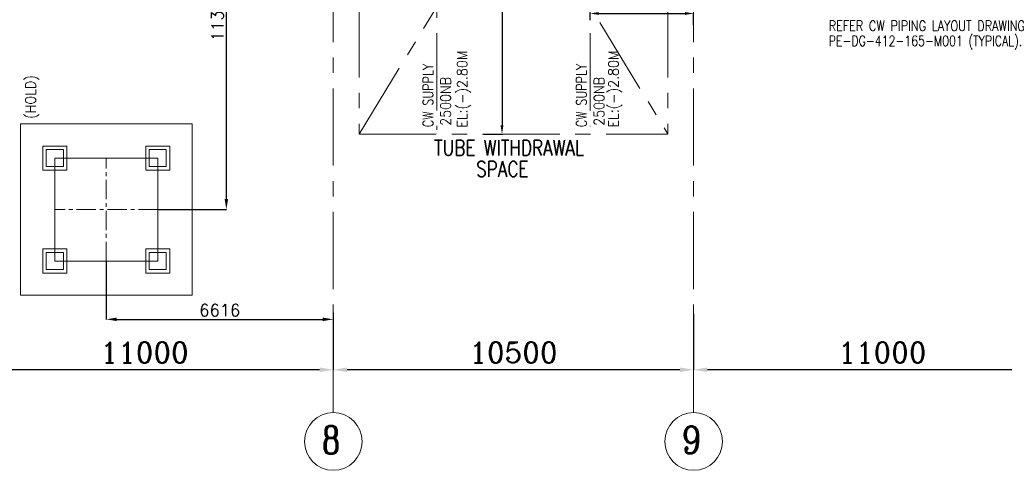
# Model space of a CAD drawing. Header units: inches. Extents: x 0 to 1545919, y 0 to 23143738.
# Tile 55 of 197: x 100652 to 129344, y 120237 to 133369. Entities that reach past the tile are written whole.
import ezdxf

# ---------------------------------------------------------------- set-up
doc = ezdxf.new("R2010")
doc.units = ezdxf.units.IN
doc.header["$LTSCALE"] = 1800
doc.header["$MEASUREMENT"] = 0
doc.linetypes.add('CENTER', pattern=[2, 1.25, -0.25, 0.25, -0.25])
doc.layers.get('0').update_dxf_attribs({"color": 253, "lineweight": 5})
doc.layers.get('Defpoints').update_dxf_attribs({"lineweight": 18})
for name, color, linetype, lineweight in [('CEN', 8, 'CENTER', 18), ('CONCRETE', 145, 'Continuous', 18), ('DIM', 4, 'Continuous', 18), ('GRID', 251, 'CENTER', 18), ('TEXT', 3, 'Continuous', 18)]:
    doc.layers.add(name, color=color, linetype=linetype, lineweight=lineweight)
doc.styles.add('ROMANC', font='ROMANC.SHX')
doc.styles.add('ROMANS', font='romans.shx')
doc.dimstyles.new('K2', dxfattribs={"dimtxt": 600, "dimasz": 400, "dimexe": 200, "dimexo": 200, "dimgap": 200, "dimtad": 1, "dimdec": 0, "dimzin": 0, "dimdsep": 46, "dimtxsty": 'ROMANC', "dimcen": 0.09, "dimclrd": 256, "dimclrt": 4, "dimadec": 0, "dimazin": 0, "dimtfac": 1, "dimtdec": 0, "dimtofl": 0, "dimtmove": 1, "dimatfit": 3, "dimfxl": 0.18, "dimtolj": 1, "dimtzin": 0, "dimarcsym": 0})
doc.dimstyles.new('MAIN', dxfattribs={"dimtxt": 350, "dimasz": 250, "dimexe": 20, "dimexo": 20, "dimgap": 100, "dimtad": 1, "dimdec": 0, "dimzin": 0, "dimdsep": 46, "dimtxsty": 'ROMANS', "dimcen": 0.09, "dimclrd": 256, "dimclre": 9, "dimclrt": 256, "dimadec": 0, "dimazin": 0, "dimtfac": 1, "dimtdec": 0, "dimtofl": 0, "dimtmove": 0, "dimatfit": 3, "dimfxl": 0.18, "dimtolj": 1, "dimtzin": 0, "dimarcsym": 0})
doc.dimstyles.new('USER175', dxfattribs={"dimscale": 175, "dimtxt": 2, "dimasz": 1.75, "dimexe": 0, "dimexo": 0, "dimgap": 0.5, "dimtad": 1, "dimdec": 0, "dimzin": 0, "dimdsep": 46, "dimtxsty": 'ROMANS', "dimcen": 0, "dimclrd": 4, "dimclre": 4, "dimclrt": 4, "dimadec": 0, "dimazin": 0, "dimtfac": 0.09, "dimtdec": 0, "dimtix": 1, "dimtofl": 0, "dimtmove": 0, "dimatfit": 3, "dimfxl": 1, "dimtolj": 1, "dimtzin": 0, "dimarcsym": 0})

# ---------------------------------------------------------------- blocks, each defined once
blk = doc.blocks.new('*D840')
at = {"layer": 'Defpoints', "color": 0, "transparency": 16777216}
for p in [(120290, 124793), (131290, 123649), (120290, 123167)]:
    blk.add_point(p, dxfattribs=at)
at = {"layer": 'DIM', "color": 0, "lineweight": -2, "transparency": 16777216}
for p, q in [((120290, 124793), (120290, 123167)), ((131290, 123649), (131290, 123167))]:
    blk.add_line(p, q, dxfattribs=at)
at = {"layer": 'DIM', "lineweight": -2, "transparency": 16777216}
blk.add_line((130890, 123167), (120690, 123167), dxfattribs=at)
at = {"layer": 'DIM', "transparency": 16777216}
for points in [[(120690, 123234), (120690, 123101), (120290, 123167)], [(130890, 123234), (130890, 123101), (131290, 123167)]]:
    blk.add_solid(points, dxfattribs=at)
at = {"layer": 'DIM', "color": 4, "transparency": 16777216, "insert": (125790, 123667), "char_height": 600, "attachment_point": 5, "style": 'ROMANC'}
blk.add_mtext('\\A1;11000', dxfattribs=at)
blk = doc.blocks.new('*D841')
at = {"layer": 'Defpoints', "color": 0, "transparency": 16777216}
for p in [(109790, 124793), (120290, 123649), (109790, 123167)]:
    blk.add_point(p, dxfattribs=at)
at = {"layer": 'DIM', "color": 0, "lineweight": -2, "transparency": 16777216}
for p, q in [((109790, 124793), (109790, 123167)), ((120290, 123649), (120290, 123167))]:
    blk.add_line(p, q, dxfattribs=at)
at = {"layer": 'DIM', "lineweight": -2, "transparency": 16777216}
blk.add_line((119890, 123167), (110190, 123167), dxfattribs=at)
at = {"layer": 'DIM', "transparency": 16777216}
for points in [[(110190, 123234), (110190, 123101), (109790, 123167)], [(119890, 123234), (119890, 123101), (120290, 123167)]]:
    blk.add_solid(points, dxfattribs=at)
at = {"layer": 'DIM', "color": 4, "transparency": 16777216, "insert": (115040, 123667), "char_height": 600, "attachment_point": 5, "style": 'ROMANC'}
blk.add_mtext('\\A1;10500', dxfattribs=at)
blk = doc.blocks.new('*D842')
at = {"layer": 'Defpoints', "color": 0, "transparency": 16777216}
for p in [(98790, 124793), (109790, 123649), (98790, 123167)]:
    blk.add_point(p, dxfattribs=at)
at = {"layer": 'DIM', "color": 0, "lineweight": -2, "transparency": 16777216}
for p, q in [((98790, 124793), (98790, 123167)), ((109790, 123649), (109790, 123167))]:
    blk.add_line(p, q, dxfattribs=at)
at = {"layer": 'DIM', "lineweight": -2, "transparency": 16777216}
blk.add_line((109390, 123167), (99190, 123167), dxfattribs=at)
at = {"layer": 'DIM', "transparency": 16777216}
for points in [[(99190, 123234), (99190, 123101), (98790, 123167)], [(109390, 123234), (109390, 123101), (109790, 123167)]]:
    blk.add_solid(points, dxfattribs=at)
at = {"layer": 'DIM', "color": 4, "transparency": 16777216, "insert": (104290, 123667), "char_height": 600, "attachment_point": 5, "style": 'ROMANC'}
blk.add_mtext('\\A1;11000', dxfattribs=at)
blk = doc.blocks.new('*D927')
at = {"layer": 'Defpoints', "color": 0, "transparency": 16777216}
for p in [(103174, 126337), (109790, 124837), (109790, 124637)]:
    blk.add_point(p, dxfattribs=at)
at = {"layer": 'DIM', "color": 4, "lineweight": -2, "transparency": 16777216}
for p, q in [((103174, 126337), (103174, 124637)), ((109790, 124837), (109790, 124637)), ((103480, 124637), (109484, 124637))]:
    blk.add_line(p, q, dxfattribs=at)
at = {"layer": 'DIM', "color": 4, "transparency": 16777216}
for points in [[(103480, 124688), (103480, 124586), (103174, 124637)], [(109484, 124688), (109484, 124586), (109790, 124637)]]:
    blk.add_solid(points, dxfattribs=at)
at = {"layer": 'DIM', "color": 4, "transparency": 16777216, "insert": (106482, 124900), "char_height": 350, "attachment_point": 5, "style": 'ROMANS'}
blk.add_mtext('\\A1;6616', dxfattribs=at)
blk = doc.blocks.new('*D1118')
at = {"layer": 'Defpoints', "color": 0, "transparency": 16777216}
for p in [(106374, 139137), (106674, 139137), (104674, 127837)]:
    blk.add_point(p, dxfattribs=at)
at = {"layer": 'DIM', "color": 4, "lineweight": -2, "transparency": 16777216}
for p, q in [((106374, 139137), (106674, 139137)), ((106674, 128143), (106674, 138831)), ((104674, 127837), (106674, 127837))]:
    blk.add_line(p, q, dxfattribs=at)
at = {"layer": 'DIM', "color": 4, "transparency": 16777216}
for points in [[(106623, 138831), (106725, 138831), (106674, 139137)], [(106623, 128143), (106725, 128143), (106674, 127837)]]:
    blk.add_solid(points, dxfattribs=at)
at = {"layer": 'DIM', "color": 4, "transparency": 16777216, "insert": (106412, 133487), "char_height": 350, "attachment_point": 5, "rotation": 90, "style": 'ROMANS'}
blk.add_mtext('\\A1;11300', dxfattribs=at)
blk = doc.blocks.new('*D955')
at = {"layer": 'Defpoints', "color": 0, "transparency": 16777216}
for p in [(119192, 145572), (114146, 130037), (114707, 130037)]:
    blk.add_point(p, dxfattribs=at)
at = {"layer": 'DIM', "color": 9, "lineweight": -2, "transparency": 16777216}
for p, q in [((119172, 145572), (114687, 145572)), ((114166, 130037), (114727, 130037))]:
    blk.add_line(p, q, dxfattribs=at)
at = {"layer": 'DIM', "lineweight": -2, "transparency": 16777216}
blk.add_line((114707, 145322), (114707, 130287), dxfattribs=at)
at = {"layer": 'DIM', "transparency": 16777216}
for points in [[(114665, 145322), (114748, 145322), (114707, 145572)], [(114665, 130287), (114748, 130287), (114707, 130037)]]:
    blk.add_solid(points, dxfattribs=at)
at = {"layer": 'DIM', "transparency": 16777216, "insert": (114432, 137805), "char_height": 350, "attachment_point": 5, "rotation": 90, "style": 'ROMANS'}
blk.add_mtext('\\A1;15535', dxfattribs=at)
blk = doc.blocks.new('*D957')
at = {"layer": 'Defpoints', "color": 0, "transparency": 16777216}
for p in [(120290, 133550), (117275, 133338), (120290, 133192)]:
    blk.add_point(p, dxfattribs=at)
at = {"layer": 'DIM', "color": 9, "lineweight": -2, "transparency": 16777216}
for p, q in [((117275, 133358), (117275, 133570)), ((120290, 133212), (120290, 133570))]:
    blk.add_line(p, q, dxfattribs=at)
at = {"layer": 'DIM', "lineweight": -2, "transparency": 16777216}
blk.add_line((117525, 133550), (120040, 133550), dxfattribs=at)
at = {"layer": 'DIM', "transparency": 16777216}
for points in [[(117525, 133592), (117525, 133509), (117275, 133550)], [(120040, 133592), (120040, 133509), (120290, 133550)]]:
    blk.add_solid(points, dxfattribs=at)
at = {"layer": 'DIM', "transparency": 16777216, "insert": (118783, 133825), "char_height": 350, "attachment_point": 5, "style": 'ROMANS'}
blk.add_mtext('\\A1;3015', dxfattribs=at)

msp = doc.modelspace()

# ---------------------------------------------------------------- linework, layer by layer
for centre in [(109790.003, 121077.71), (120290.003, 121077.71)]:
    msp.add_circle(centre, 840.342)
at = {"layer": 'CEN'}
for p, q in [((110040.003, 145572.047), (119540.003, 130037.047)), ((110540.003, 130037.047), (120040.003, 145572.047)), ((112805.003, 143777.047), (112805.003, 130158.04)), ((117275.003, 143777.047), (117275.003, 130261.783)), ((110540.003, 137537.047), (110540.003, 130037.047)), ((119540.003, 137537.047), (119540.003, 130037.047)), ((110540.003, 130037.047), (119540.003, 130037.047))]:
    msp.add_line(p, q, dxfattribs=at)
at = {"layer": 'CEN', "ltscale": 0.25}
for p, q in [((103174.003, 126337.047), (103174.003, 129337.047)), ((104674.003, 127837.047), (101674.003, 127837.047))]:
    msp.add_line(p, q, dxfattribs=at)
at = {"layer": 'CONCRETE'}
for points in [[(100674.003, 130337.047), (105674.003, 130337.047), (105674.003, 125337.047), (100674.003, 125337.047)], [(101324.003, 129687.047), (102024.003, 129687.047), (102024.003, 128987.047), (101324.003, 128987.047)], [(104324.003, 129687.047), (105024.003, 129687.047), (105024.003, 128987.047), (104324.003, 128987.047)], [(101424.003, 129587.047), (101924.003, 129587.047), (101924.003, 129087.047), (101424.003, 129087.047)], [(104424.003, 129587.047), (104924.003, 129587.047), (104924.003, 129087.047), (104424.003, 129087.047)], [(101674.003, 129337.047), (104674.003, 129337.047), (104674.003, 126337.047), (101674.003, 126337.047)], [(101324.003, 126687.047), (102024.003, 126687.047), (102024.003, 125987.047), (101324.003, 125987.047)], [(101424.003, 126587.047), (101924.003, 126587.047), (101924.003, 126087.047), (101424.003, 126087.047)], [(104324.003, 126687.047), (105024.003, 126687.047), (105024.003, 125987.047), (104324.003, 125987.047)], [(104424.003, 126587.047), (104924.003, 126587.047), (104924.003, 126087.047), (104424.003, 126087.047)]]:
    msp.add_lwpolyline(points, close=True, dxfattribs=at)
at = {"layer": 'GRID'}
for p, q in [((120290.003, 121918.052), (120290.003, 185944.29)), ((109790.003, 121918.052), (109790.003, 185637.047))]:
    msp.add_line(p, q, dxfattribs=at)

# ---------------------------------------------------------------- texts
at = {"layer": 'TEXT', "width": 0.8}
for s, height, style, p in [('REFER CW PIPING LAYOUT DRAWING', 300, 'ROMANS', (124225.813, 133042.984)), ('PE-DG-412-165-M001 (TYPICAL).', 300, 'ROMANS', (124225.813, 132600.873)), ('TUBE WITHDRAWAL ', 450, 'ROMANS', (112728.278, 129412.065)), ('SPACE', 450, 'ROMANS', (113954.169, 128793.283)), ('8', 800, 'ROMANC', (109449.995, 120722.789)), ('9', 800, 'ROMANC', (119949.995, 120722.789))]:
    msp.add_text(s, height=height, dxfattribs=dict(at, style=style)).set_placement(p)
at = {"layer": 'TEXT', "ltscale": 10, "style": 'ROMANS'}
for s, width, p in [('CW SUPPLY', 0.8, (112700.183, 130236.051)), ('EL:(-)2.80M', 0.9, (113696.21, 130221.12)), ('CW SUPPLY', 0.8, (117170.183, 130236.051)), ('EL:(-)2.80M', 0.9, (118105.961, 130225.216)), ('(HOLD)', 0.9, (101121.181, 130478.958)), ('2500NB', 0.9, (113214.038, 130278.094)), ('2500NB', 0.9, (117684.038, 130278.094))]:
    msp.add_text(s, height=300, rotation=90, dxfattribs=dict(at, width=width)).set_placement(p)

# ---------------------------------------------------------------- dimensions: what is measured, and where the dimension line sits
at = {"layer": 'DIM'}
for base, p1, p2, angle, dimstyle, override, picture, middle in [((114706.594, 130037.047), (119191.803, 145572.047), (114145.942, 130037.047), 90, 'MAIN', {"dimtmove": 0}, '*D955', (114431.594, 137804.547)), ((98790.003, 123167.352), (109790.003, 123649.024), (98790.003, 124792.922), 180, 'K2', {"dimexe": 0, "dimexo": 0, "dimtmove": 0}, '*D842', (104290.003, 123667.352)), ((109790.003, 123167.352), (120290.003, 123649.024), (109790.003, 124792.922), 180, 'K2', {"dimexe": 0, "dimexo": 0, "dimtmove": 0}, '*D841', (115040.003, 123667.352)), ((120290.003, 123167.352), (131290.003, 123649.024), (120290.003, 124792.922), 180, 'K2', {"dimexe": 0, "dimexo": 0, "dimtmove": 0}, '*D840', (125790.003, 123667.352))]:
    dim = msp.add_linear_dim(base=base, p1=p1, p2=p2, angle=angle, dimstyle=dimstyle, override=override, dxfattribs=at)
    dim.commit()
    dim.dimension.update_dxf_attribs({"geometry": picture, "text_midpoint": middle})
dim = msp.add_linear_dim(base=(106674.003, 139137.047), p1=(104674.003, 127837.047), p2=(106374.003, 139137.047), angle=90, dimstyle='USER175', dxfattribs=at)
dim.commit()
dim.dimension.update_dxf_attribs({"geometry": '*D1118', "text_midpoint": (106411.503, 133487.047)})
for base, p1, p2, dimstyle, picture, middle in [((120290.003, 133550.446), (117275.003, 133338.013), (120290.003, 133192.022), 'MAIN', '*D957', (118782.503, 133825.446)), ((109790.003, 124637.047), (103174.003, 126337.047), (109790.003, 124837.047), 'USER175', '*D927', (106482.003, 124899.547))]:
    dim = msp.add_linear_dim(base=base, p1=p1, p2=p2, dimstyle=dimstyle, override={"dimtmove": 0}, dxfattribs=at)
    dim.commit()
    dim.dimension.update_dxf_attribs({"geometry": picture, "text_midpoint": middle})

doc.saveas('drawing.dxf')
